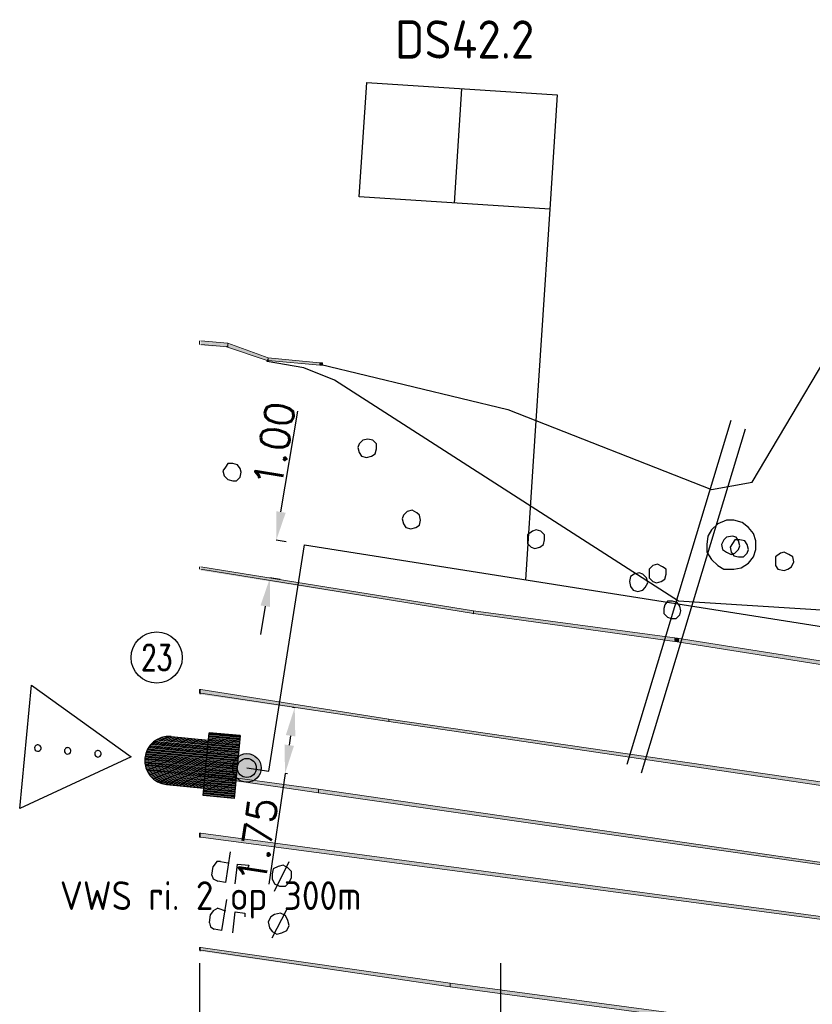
# Model space of a CAD drawing. Header units: millimetres. Extents: x -27 to 2301, y -256 to 766.
# Tile 2 of 97: x 6 to 27, y 50 to 76. Entities that reach past the tile are written whole.
import ezdxf
from ezdxf.enums import TextEntityAlignment as Align

# ---------------------------------------------------------------- set-up
doc = ezdxf.new("R2010")
doc.units = ezdxf.units.MM
for name, color, linetype in [('SIV-ONDERGROND-ALG', 251, 'Continuous'), ('SIV-TEKST-035', 2, 'Continuous'), ('SIV-VRI-DETECTIE', 4, 'Continuous'), ('SIV-VRI-KABEL', 3, 'Continuous'), ('SIV-VRI-LUSUITSLIJPER', 7, 'Continuous'), ('SIV-VRI-MAATVOERING', 7, 'Continuous'), ('SIV-VRI-TEKST', 1, 'Continuous'), ('SIV-VRI-WEGMEUBILAIR', 7, 'Continuous'), ('WEG-XX-TEKST25', 2, 'Continuous')]:
    doc.layers.add(name, color=color, linetype=linetype)
doc.styles.add('ISO', font='ISO.shx')
doc.styles.add('ROMANS', font='romans.shx', dxfattribs={"width": 0.7})
doc.styles.get("Standard").update_dxf_attribs({"font": 'txt.shx'})
doc.dimstyles.get("Standard").update_dxf_attribs({"dimtxt": 0.18, "dimasz": 0.18, "dimexe": 0.18, "dimexo": 0.0625, "dimgap": 0.09, "dimtad": 0, "dimtih": 1, "dimtoh": 1, "dimzin": 0, "dimdsep": 46, "dimtxsty": 'Standard', "dimcen": 0.09, "dimadec": 0, "dimazin": 0, "dimtfac": 1, "dimtofl": 0, "dimtmove": 0, "dimatfit": 3, "dimfxl": 1, "dimtolj": 1, "dimtzin": 0, "dimarcsym": 0})

# ---------------------------------------------------------------- blocks, each defined once
blk = doc.blocks.new('161')
blk.add_circle((0, 0), 750)
at = {"style": 'ROMANS', "width": 0.7}
blk.add_attdef('MASTNR', text='', height=750, dxfattribs=at).set_placement((0, 0), align=Align.MIDDLE)
blk = doc.blocks.new('VETAG')
at = {"layer": 'SIV-VRI-DETECTIE'}
for p, q in [((0, -1.5), (0, 1.5)), ((0, 1.5), (5, 1.5)), ((2.5, -1.5), (2.5, 1.5)), ((5, 1.5), (5, -1.5)), ((5, -1.5), (0, -1.5))]:
    blk.add_line(p, q, dxfattribs=at)
blk = doc.blocks.new('VWS')
at = {"layer": 'SIV-VRI-WEGMEUBILAIR'}
for p, q in [((3.039, -0.005), (5.82, 1.623)), ((5.82, 1.623), (5.821, -1.623)), ((0.25, -0.826), (0.25, 0.826)), ((0.25, 0.826), (1.067, 0.826)), ((0.25, 0.817), (1.067, 0.817)), ((0.25, 0.786), (1.067, 0.786)), ((1.067, 0.826), (1.067, -0.826)), ((0.25, 0.755), (1.067, 0.755)), ((0.25, 0.724), (1.067, 0.724)), ((0.25, 0.692), (1.067, 0.692)), ((0.25, 0.661), (1.067, 0.661)), ((0.25, 0.63), (2.106, 0.63)), ((0.25, 0.599), (2.253, 0.599)), ((0.25, 0.567), (2.329, 0.567)), ((0.25, 0.536), (2.385, 0.536)), ((2.05, 0.632), (1.067, 0.632)), ((0.25, 0.505), (2.431, 0.505)), ((0.25, 0.474), (2.469, 0.474)), ((0.25, 0.442), (2.502, 0.442)), ((0.25, 0.411), (2.53, 0.411)), ((0.25, 0.38), (2.555, 0.38)), ((0.25, 0.349), (2.577, 0.349)), ((0.25, 0.317), (2.597, 0.317)), ((0.25, 0.286), (2.614, 0.286)), ((0.25, 0), (0.249, 0)), ((0.25, 0.255), (2.628, 0.255)), ((0.25, 0.224), (2.641, 0.224)), ((0.25, 0.192), (2.652, 0.192)), ((0.25, 0.161), (2.661, 0.161)), ((0.25, 0.13), (2.669, 0.13)), ((0.25, 0.099), (2.674, 0.099)), ((0.25, 0.067), (2.679, 0.067)), ((0.25, 0.036), (2.681, 0.036)), ((0.25, 0.005), (2.682, 0.005)), ((0.25, -0.026), (2.682, -0.026)), ((0.25, -0.058), (2.679, -0.058)), ((0.25, -0.089), (2.676, -0.089)), ((0.25, -0.12), (2.671, -0.12)), ((0.25, -0.151), (2.664, -0.151)), ((0.25, -0.183), (2.655, -0.183)), ((0.25, -0.214), (2.645, -0.214)), ((0.25, -0.245), (2.633, -0.245)), ((5.821, -1.623), (3.039, -0.005)), ((0.25, -0.276), (2.618, -0.276)), ((0.25, -0.308), (2.602, -0.308)), ((0.25, -0.339), (2.584, -0.339)), ((0.25, -0.37), (2.562, -0.37)), ((0.25, -0.401), (2.538, -0.401)), ((0.25, -0.433), (2.511, -0.433)), ((0.25, -0.464), (2.479, -0.464)), ((0.25, -0.495), (2.443, -0.495)), ((0.25, -0.526), (2.4, -0.526)), ((0.25, -0.558), (2.348, -0.558)), ((0.25, -0.589), (2.28, -0.589)), ((0.25, -0.62), (2.173, -0.62)), ((0.25, -0.651), (1.067, -0.651)), ((0.25, -0.683), (1.067, -0.683)), ((0.25, -0.714), (1.067, -0.714)), ((0.25, -0.745), (1.067, -0.745)), ((2.05, -0.632), (1.067, -0.632)), ((0.25, -0.776), (1.067, -0.776)), ((0.25, -0.808), (1.067, -0.808)), ((0.25, -0.826), (1.067, -0.826))]:
    blk.add_line(p, q, dxfattribs=at)
blk.add_circle((0, 0), 0.249, dxfattribs=at)
for centre, radius, start, end in [((2.05, 0), 0.632, 270, 90), ((3.915, 0), 0.0851, 0, 180), ((3.915, 0), 0.0851, 180, 0), ((4.713, 0), 0.0851, 0, 180), ((4.713, 0), 0.0851, 180, 0), ((5.499, 0), 0.0851, 0, 180), ((5.499, 0), 0.0851, 180, 0)]:
    blk.add_arc(centre, radius, start, end, dxfattribs=at)
blk = doc.blocks.new('*D33')
at = {"layer": 'Defpoints', "color": 0}
for p in [(12.514, 61.988), (12.839, 61.934), (12.674, 60.947)]:
    blk.add_point(p, dxfattribs=at)
at = {"layer": 'SIV-VRI-MAATVOERING', "color": 0, "lineweight": -2}
for p, q in [((12.637, 62.728), (13.078, 65.371)), ((12.777, 61.944), (12.514, 61.988)), ((12.613, 60.957), (12.35, 61.001)), ((12.226, 60.262), (12.103, 59.522))]:
    blk.add_line(p, q, dxfattribs=at)
at = {"layer": 'SIV-VRI-MAATVOERING', "color": 0}
for points in [[(12.514, 62.748), (12.761, 62.707), (12.514, 61.988)], [(12.103, 60.282), (12.35, 60.241), (12.35, 61.001)]]:
    blk.add_solid(points, dxfattribs=at)
at = {"layer": 'SIV-VRI-MAATVOERING', "color": 0, "insert": (12.461, 64.496), "char_height": 0.75, "attachment_point": 5, "rotation": 80.5377}
blk.add_mtext('\\A1;1.00', dxfattribs=at)
blk = doc.blocks.new('*D34')
at = {"layer": 'Defpoints', "color": 0}
for p in [(12.998, 57.611), (12.745, 55.879), (12.745, 55.879)]:
    blk.add_point(p, dxfattribs=at)
at = {"layer": 'SIV-VRI-MAATVOERING', "color": 0, "lineweight": -2}
for p, q in [((12.936, 57.62), (12.998, 57.611)), ((12.89, 56.869), (12.854, 56.621)), ((12.745, 55.879), (12.323, 52.98)), ((12.807, 55.87), (12.745, 55.879))]:
    blk.add_line(p, q, dxfattribs=at)
at = {"layer": 'SIV-VRI-MAATVOERING', "color": 0}
for points in [[(12.766, 56.887), (13.013, 56.851), (12.998, 57.611)], [(12.73, 56.639), (12.977, 56.603), (12.745, 55.879)]]:
    blk.add_solid(points, dxfattribs=at)
at = {"layer": 'SIV-VRI-MAATVOERING', "color": 0, "insert": (12.02, 54.126), "char_height": 0.75, "attachment_point": 5, "rotation": 81.7029}
blk.add_mtext('\\A1;1.75', dxfattribs=at)

msp = doc.modelspace()

# ---------------------------------------------------------------- hatches: boundary and pattern name
at = {"layer": 'SIV-ONDERGROND-ALG'}
h = msp.add_hatch(color=256, dxfattribs=at)
h.dxf.hatch_style = 2
h.paths.add_polyline_path([(10.537, 67.212), (10.537, 67.083), (11.245, 67.051), (11.245, 67.148)])
h = msp.add_hatch(color=256, dxfattribs=at)
h.dxf.hatch_style = 2
h.paths.add_polyline_path([(12.306, 66.73), (12.306, 66.762), (11.245, 67.148), (11.245, 67.083), (11.213, 67.051), (12.274, 66.698)])
h = msp.add_hatch(color=256, dxfattribs=at)
h.dxf.hatch_style = 2
h.paths.add_polyline_path([(12.306, 66.698), (12.274, 66.698), (12.306, 66.73)])
h = msp.add_hatch(color=256, dxfattribs=at)
h.dxf.hatch_style = 2
h.paths.add_polyline_path([(13.657, 66.601), (13.657, 66.633), (12.306, 66.762), (12.306, 66.698), (13.657, 66.569)])
h = msp.add_hatch(color=256, dxfattribs=at)
h.dxf.hatch_style = 2
h.paths.add_polyline_path([(13.657, 66.633), (13.722, 66.633), (13.722, 66.569), (13.657, 66.569), (13.657, 66.601)])
h = msp.add_hatch(color=256, dxfattribs=at)
h.dxf.hatch_style = 2
h.paths.add_polyline_path([(10.537, 61.294), (10.537, 61.197), (17.678, 60.071), (17.678, 60.136)])
h = msp.add_hatch(color=256, dxfattribs=at)
h.dxf.hatch_style = 2
h.paths.add_polyline_path([(17.678, 60.104), (17.678, 60.071), (23.017, 59.332), (23.017, 59.428), (17.678, 60.136)])
h = msp.add_hatch(color=256, dxfattribs=at)
h.dxf.hatch_style = 2
h.paths.add_polyline_path([(17.646, 60.071), (17.678, 60.071), (17.678, 60.039)])
h = msp.add_hatch(color=256, dxfattribs=at)
h.dxf.hatch_style = 2
h.paths.add_polyline_path([(23.017, 59.332), (22.953, 59.364), (22.953, 59.428), (23.017, 59.428), (23.017, 59.364)])
h = msp.add_hatch(color=256, dxfattribs=at)
h.dxf.hatch_style = 2
h.paths.add_polyline_path([(41.255, 56.469), (41.255, 56.533), (23.017, 59.428), (23.017, 59.332), (41.255, 56.437)])
h = msp.add_hatch(color=256, dxfattribs=at)
h.dxf.hatch_style = 2
h.paths.add_polyline_path([(23.017, 59.428), (23.049, 59.396), (23.049, 59.332), (23.017, 59.332), (23.017, 59.364)])
h = msp.add_hatch(color=256, dxfattribs=at)
h.dxf.hatch_style = 2
h.paths.add_polyline_path([(10.505, 58.077), (10.505, 57.949), (10.537, 57.949), (10.537, 58.077)])
h = msp.add_hatch(color=256, dxfattribs=at)
h.dxf.hatch_style = 2
h.paths.add_polyline_path([(10.537, 58.077), (10.537, 57.949), (15.459, 57.241), (15.459, 57.305)])
h = msp.add_hatch(color=256, dxfattribs=at)
h.dxf.hatch_style = 2
h.paths.add_polyline_path([(27.424, 55.504), (27.424, 55.568), (15.459, 57.305), (15.459, 57.241), (27.424, 55.472)])
h = msp.add_hatch(color=256, dxfattribs=at)
h.dxf.hatch_style = 2
h.paths.add_polyline_path([(10.505, 55.89), (10.505, 55.794), (10.537, 55.794), (10.537, 55.89)])
h = msp.add_hatch(color=256, dxfattribs=at)
h.dxf.hatch_style = 2
h.paths.add_polyline_path([(10.537, 55.89), (10.537, 55.794), (13.625, 55.375), (13.625, 55.472)])
h = msp.add_hatch(color=256, dxfattribs=at)
h.dxf.hatch_style = 2
h.paths.add_polyline_path([(27.102, 53.478), (27.102, 53.51), (13.625, 55.472), (13.625, 55.375), (27.102, 53.445)])
h = msp.add_hatch(color=256, dxfattribs=at)
h.dxf.hatch_style = 2
h.paths.add_polyline_path([(10.505, 54.314), (10.505, 54.217), (10.537, 54.217), (10.537, 54.314)])
h = msp.add_hatch(color=256, dxfattribs=at)
h.dxf.hatch_style = 2
h.paths.add_polyline_path([(10.537, 54.314), (10.537, 54.217), (33.793, 51.13), (33.793, 51.194)])
h = msp.add_hatch(color=256, dxfattribs=at)
h.dxf.hatch_style = 2
h.paths.add_polyline_path([(10.505, 51.323), (10.505, 51.226), (10.537, 51.226), (10.537, 51.323)])
h = msp.add_hatch(color=256, dxfattribs=at)
h.dxf.hatch_style = 2
h.paths.add_polyline_path([(10.537, 51.323), (10.537, 51.226), (17.067, 50.293), (17.067, 50.39)])
h = msp.add_hatch(color=256, dxfattribs=at)
h.dxf.hatch_style = 2
h.paths.add_polyline_path([(25.719, 49.2), (25.719, 49.232), (17.067, 50.39), (17.067, 50.293), (25.719, 49.135)])
at = {"layer": 'SIV-VRI-MAATVOERING'}
h = msp.add_hatch(color=256, dxfattribs=at)
edge = h.paths.add_edge_path()
edge.add_arc((11.743, 56.025), 0.375, 0, 360)

# ---------------------------------------------------------------- linework, layer by layer
at = {"layer": 'SIV-ONDERGROND-ALG', "lineweight": 25}
for points in [[(13.657, 66.601), (18.579, 65.411), (23.918, 63.32), (24.979, 63.513), (27.906, 68.434)], [(27.07, 60.136), (23.049, 60.393), (14.043, 66.183), (13.239, 66.505), (12.274, 66.665), (12.306, 66.73)], [(15.137, 64.382), (15.137, 64.51), (15.04, 64.607), (14.912, 64.639), (14.783, 64.607), (14.687, 64.51), (14.654, 64.414), (14.687, 64.285), (14.751, 64.189), (14.88, 64.156), (15.008, 64.189), (15.105, 64.253), (15.137, 64.382)], [(11.599, 63.77), (11.567, 63.867), (11.502, 63.963), (11.374, 63.996), (11.245, 63.996), (11.181, 63.899), (11.116, 63.803), (11.148, 63.674), (11.245, 63.577), (11.374, 63.545), (11.47, 63.545), (11.567, 63.642), (11.599, 63.77)], [(16.295, 62.516), (16.263, 62.645), (16.198, 62.709), (16.07, 62.773), (15.941, 62.741), (15.844, 62.645), (15.812, 62.548), (15.844, 62.42), (15.909, 62.323), (16.037, 62.291), (16.166, 62.323), (16.263, 62.387), (16.295, 62.516)], [(24.883, 61.39), (25.012, 61.551), (25.076, 61.744), (25.076, 61.969), (25.012, 62.162), (24.883, 62.323), (24.722, 62.452), (24.497, 62.516), (24.304, 62.516), (24.079, 62.42), (23.918, 62.259), (23.821, 62.098), (23.789, 61.873), (23.789, 61.68), (23.918, 61.487), (24.079, 61.326), (24.24, 61.229), (24.497, 61.229), (24.69, 61.262), (24.883, 61.39)], [(19.543, 62.001), (19.543, 62.13), (19.447, 62.227), (19.318, 62.259), (19.222, 62.227), (19.093, 62.13), (19.093, 62.034), (19.093, 61.905), (19.19, 61.808), (19.286, 61.776), (19.415, 61.808), (19.511, 61.873), (19.543, 62.001)], [(24.658, 61.841), (24.626, 61.969), (24.561, 62.066), (24.465, 62.098), (24.304, 62.066), (24.24, 62.001), (24.175, 61.873), (24.207, 61.744), (24.304, 61.68), (24.433, 61.615), (24.529, 61.648), (24.626, 61.744), (24.658, 61.841)], [(24.883, 61.744), (24.851, 61.873), (24.786, 61.969), (24.658, 62.001), (24.529, 62.001), (24.465, 61.905), (24.4, 61.808), (24.433, 61.68), (24.497, 61.583), (24.626, 61.551), (24.754, 61.551), (24.851, 61.648), (24.883, 61.744)], [(26.073, 61.422), (26.041, 61.551), (25.944, 61.615), (25.816, 61.68), (25.719, 61.648), (25.591, 61.551), (25.591, 61.422), (25.591, 61.326), (25.655, 61.229), (25.816, 61.197), (25.912, 61.229), (26.009, 61.294), (26.073, 61.422)], [(22.245, 60.876), (22.213, 61.004), (22.117, 61.101), (22.02, 61.133), (21.892, 61.101), (21.795, 61.036), (21.763, 60.908), (21.795, 60.779), (21.859, 60.683), (21.988, 60.65), (22.117, 60.683), (22.181, 60.747), (22.245, 60.876)], [(22.728, 61.101), (22.728, 61.229), (22.631, 61.294), (22.503, 61.358), (22.374, 61.326), (22.278, 61.229), (22.278, 61.133), (22.278, 61.004), (22.374, 60.908), (22.47, 60.876), (22.599, 60.908), (22.696, 60.972), (22.728, 61.101)], [(23.114, 60.136), (23.082, 60.264), (23.017, 60.361), (22.889, 60.393), (22.76, 60.393), (22.696, 60.297), (22.663, 60.2), (22.663, 60.071), (22.76, 59.975), (22.856, 59.943), (22.985, 59.943), (23.082, 60.039), (23.114, 60.136)], [(11.309, 53.831), (11.181, 53.027), (10.988, 53.06)], [(10.827, 53.22), (10.859, 53.445)], [(11.052, 53.574), (10.955, 53.574), (10.859, 53.445)], [(11.052, 53.574), (11.245, 53.542)], [(11.438, 52.995), (11.502, 53.51), (11.792, 53.478), (11.76, 53.381)], [(12.917, 53.156), (12.917, 53.317), (12.821, 53.413), (12.692, 53.478), (12.564, 53.445), (12.435, 53.381), (12.403, 53.252), (12.403, 53.124), (12.467, 52.995), (12.596, 52.931), (12.757, 52.931), (12.853, 53.027), (12.917, 53.156)], [(12.467, 52.802), (12.853, 53.574)], [(10.827, 53.22), (10.859, 53.124), (10.988, 53.06)], [(10.988, 52.352), (10.859, 52.288), (10.795, 52.191)], [(11.213, 52.577), (11.084, 51.773), (10.891, 51.805)], [(10.988, 52.352), (11.181, 52.288)], [(10.762, 51.966), (10.795, 52.191)], [(11.374, 51.709), (11.438, 52.255), (11.695, 52.223), (11.695, 52.127)], [(12.853, 51.902), (12.821, 52.03), (12.757, 52.159), (12.628, 52.223), (12.467, 52.191), (12.371, 52.127), (12.306, 51.998), (12.338, 51.837), (12.403, 51.741), (12.531, 51.676), (12.66, 51.709), (12.789, 51.773), (12.853, 51.902)], [(12.403, 51.58), (12.789, 52.32)], [(10.762, 51.966), (10.795, 51.869), (10.891, 51.805)]]:
    msp.add_lwpolyline(points, dxfattribs=at)
at = {"layer": 'SIV-ONDERGROND-ALG', "lineweight": 5}
for points in [[(10.505, 67.212), (10.505, 67.116), (10.505, 67.116)], [(11.245, 67.083), (11.245, 67.148), (10.537, 67.212)], [(10.537, 67.116), (11.245, 67.051), (11.245, 67.083)], [(12.306, 66.73), (12.306, 66.762), (11.245, 67.148), (11.245, 67.083), (11.213, 67.051), (12.274, 66.698), (12.306, 66.73)], [(11.245, 67.148), (11.245, 67.148)], [(12.306, 66.698), (12.274, 66.698)], [(13.657, 66.601), (13.657, 66.633), (12.306, 66.762), (12.306, 66.698), (13.657, 66.569), (13.657, 66.601)], [(13.657, 66.633), (13.722, 66.633), (13.722, 66.569), (13.657, 66.569)], [(10.505, 61.294), (10.505, 61.262)], [(10.505, 61.262), (10.505, 61.229), (10.505, 61.229)], [(10.537, 61.229), (17.678, 60.071), (17.678, 60.136), (10.537, 61.294)], [(17.678, 60.104), (17.678, 60.071), (23.017, 59.332), (23.017, 59.428), (17.678, 60.136), (17.678, 60.104)], [(23.017, 59.332), (22.953, 59.364), (22.953, 59.428), (23.017, 59.428)], [(41.255, 56.469), (41.255, 56.533), (23.017, 59.428), (23.017, 59.332), (41.255, 56.437), (41.255, 56.469)], [(23.017, 59.428), (23.049, 59.396), (23.049, 59.332), (23.017, 59.332)], [(10.537, 58.077), (10.505, 58.077), (10.505, 57.981), (10.537, 57.981)], [(15.459, 57.273), (15.459, 57.305), (10.537, 58.077)], [(10.537, 57.981), (15.459, 57.241), (15.459, 57.273)], [(27.424, 55.504), (27.424, 55.568), (15.459, 57.305), (15.459, 57.241), (27.424, 55.472), (27.424, 55.504)], [(10.537, 55.89), (10.505, 55.89), (10.505, 55.826), (10.537, 55.826)], [(13.625, 55.44), (13.625, 55.472), (10.537, 55.89)], [(10.537, 55.826), (13.625, 55.375), (13.625, 55.44)], [(27.102, 53.478), (27.102, 53.51), (13.625, 55.472), (13.625, 55.375), (27.102, 53.445), (27.102, 53.478)], [(10.537, 54.314), (10.505, 54.314), (10.505, 54.282)], [(10.505, 54.282), (10.505, 54.217), (10.537, 54.217)], [(10.537, 54.217), (33.793, 51.13), (33.793, 51.194), (10.537, 54.314)], [(10.537, 51.323), (10.505, 51.323), (10.505, 51.258), (10.537, 51.258)], [(17.067, 50.358), (17.067, 50.39), (10.537, 51.323)], [(10.537, 51.258), (17.067, 50.293), (17.067, 50.358)], [(25.719, 49.2), (25.719, 49.232), (17.067, 50.39), (17.067, 50.293), (25.719, 49.135), (25.719, 49.2)]]:
    msp.add_lwpolyline(points, dxfattribs=at)
at = {"layer": 'SIV-VRI-KABEL'}
for points in [[(19.248, 64.059), (19.044, 60.951)], [(11.743, 56.025), (12.321, 55.941), (13.25, 61.865), (39.28, 57.758), (45.7, 56.65), (68.148, 56.622), (88.184, 58.09), (129.099, 57.034), (148.604, 57.285), (178.391, 58.435), (208.869, 58.536), (212.479, 58.537), (212.479, 58.537), (213.789, 58.537), (216.137, 58.335), (217.75, 57.985), (219.738, 57.187)]]:
    msp.add_lwpolyline(points, dxfattribs=at)
at = {"layer": 'SIV-VRI-LUSUITSLIJPER'}
msp.add_line((19.679, 70.656), (19.248, 64.059), dxfattribs=at)
at = {"layer": 'SIV-VRI-MAATVOERING'}
for p, q in [((10.505, 50.91), (10.505, 41.319)), ((18.388, 50.91), (18.388, 41.232))]:
    msp.add_line(p, q, dxfattribs=at)
msp.add_circle((11.743, 56.025), 0.375, dxfattribs=at)
at = {"layer": 'SIV-VRI-TEKST'}
for p, q in [((24.42, 65.124), (21.693, 56.116)), ((24.799, 64.897), (22.072, 55.889))]:
    msp.add_line(p, q, dxfattribs=at)

# ---------------------------------------------------------------- block references
at = {"layer": 'SIV-TEKST-035', "xscale": 0.0008934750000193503, "yscale": 0.0008934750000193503, "zscale": 0.0008934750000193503}
msp.add_blockref('161', (9.382, 58.917), dxfattribs=at).add_auto_attribs({'MASTNR': '23'})
at = {"layer": 'SIV-VRI-DETECTIE', "rotation": 356.2613529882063}
msp.add_blockref('VETAG', (14.787, 72.479), dxfattribs=at)
at = {"layer": 'SIV-VRI-WEGMEUBILAIR', "rotation": 174.5572499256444}
msp.add_blockref('VWS', (11.743, 56.025), dxfattribs=at)

# ---------------------------------------------------------------- texts
at = {"layer": 'SIV-VRI-DETECTIE', "linetype": 'Continuous', "style": 'ISO'}
msp.add_text('DS42.2', height=1, rotation=360, dxfattribs=at).set_placement((15.623, 74.602))
at = {"layer": 'WEG-XX-TEKST25', "color": 2, "linetype": 'Continuous', "style": 'ISO'}
msp.add_text('VWS ri. 2 op 300m', height=0.75, rotation=360, dxfattribs=at).set_placement((6.845, 52.307))

# ---------------------------------------------------------------- dimensions: what is measured, and where the dimension line sits
at = {"layer": 'SIV-VRI-MAATVOERING'}
for p1, p2, distance, picture, middle in [((12.674, 60.947), (12.839, 61.934), 0.329, '*D33', (12.461, 64.496)), ((12.998, 57.611), (12.745, 55.879), 0, '*D34', (12.02, 54.126))]:
    dim = msp.add_aligned_dim(p1=p1, p2=p2, distance=distance, dimstyle='Standard', override={"dimtxt": 0.75, "dimasz": 0.75, "dimexe": 0, "dimtad": 1, "dimtih": 0, "dimtoh": 0, "dimcen": 1}, dxfattribs=at)
    dim.commit()
    dim.dimension.update_dxf_attribs({"geometry": picture, "text_midpoint": middle})

doc.saveas('drawing.dxf')
